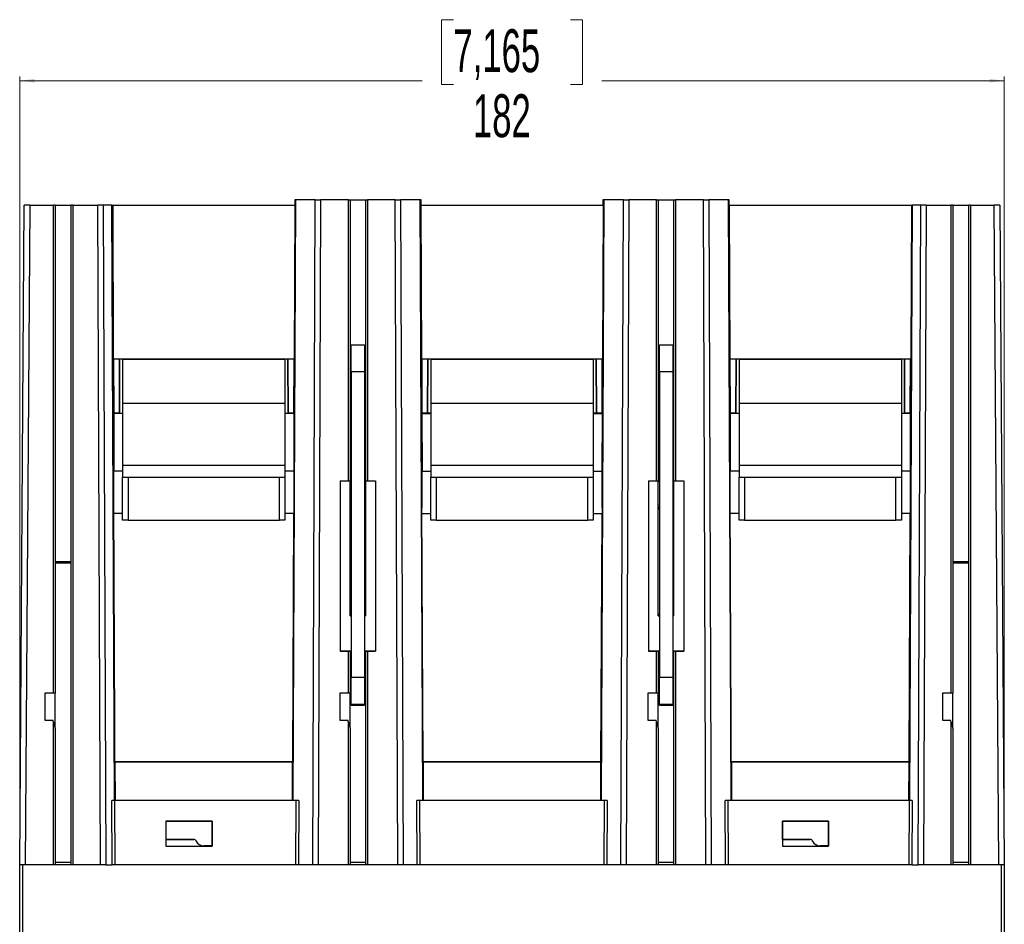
# Model space of a CAD drawing. Header units: millimetres. Extents: x 0 to 1189, y 0 to 841.
# Tile 4 of 21: x 213 to 395, y 168 to 335. Entities that reach past the tile are written whole.
import ezdxf

# ---------------------------------------------------------------- set-up
doc = ezdxf.new("R2010")
doc.units = ezdxf.units.MM
doc.styles.add('SLDTEXTSTYLE1', font='TXT', dxfattribs={"width": 0.605})
doc.dimstyles.new('SLDDIMSTYLE2', dxfattribs={"dimtxt": 7.704956, "dimasz": 2.7, "dimexe": 0, "dimexo": 0.0625, "dimgap": 1.926239, "dimtad": 0, "dimrnd": 1e-09, "dimzin": 12, "dimdsep": 46, "dimtxsty": 'SLDTEXTSTYLE1', "dimsah": 1, "dimcen": 0.09, "dimadec": 0, "dimazin": 3, "dimtfac": 1, "dimtdec": 3, "dimtofl": 0, "dimtmove": 0, "dimatfit": 3, "dimfxl": 0, "dimfrac": 2, "dimtolj": 1, "dimtzin": 12, "dimarcsym": 0})

# ---------------------------------------------------------------- blocks, each defined once
blk = doc.blocks.new('_D_8')
at = {"color": 7, "linetype": 'Continuous', "lineweight": 18}
for p, q in [((292.77, 335.32), (290.6, 335.32)), ((290.6, 335.32), (290.6, 323.32)), ((314.46, 335.32), (316.64, 335.32)), ((316.64, 335.32), (316.64, 323.32)), ((212.62, 180.03), (212.62, 324.78)), ((394.62, 180.03), (394.62, 324.78)), ((212.62, 324.03), (286.98, 324.03)), ((290.6, 323.32), (292.77, 323.32)), ((316.64, 323.32), (314.46, 323.32)), ((394.62, 324.03), (320.25, 324.03))]:
    blk.add_line(p, q, dxfattribs=at)
for points in [[(212.62, 324.03), (215.32, 323.68), (215.32, 324.38)], [(394.62, 324.03), (391.92, 324.38), (391.92, 323.68)]]:
    blk.add_solid(points, dxfattribs=at)
at = {"color": 7, "linetype": 'Continuous', "lineweight": 18, "char_height": 7.937, "attachment_point": 1, "style": 'SLDTEXTSTYLE1'}
for s, insert in [('7,165', (292.77, 333.55)), ('182', (296.38, 321.52))]:
    blk.add_mtext(s, dxfattribs=dict(at, insert=insert))

msp = doc.modelspace()

# ---------------------------------------------------------------- linework, layer by layer
at = {"color": 7, "linetype": 'Continuous', "lineweight": 25}
for p, q in [((212.576, 179.027), (213.427, 301.027)), ((214.427, 301.027), (213.427, 301.027)), ((214.427, 301.027), (213.576, 179.027)), ((214.427, 301.027), (218.815, 301.027)), ((218.815, 210.727), (218.815, 301.027)), ((219.115, 301.027), (218.815, 301.027)), ((219.115, 301.027), (219.115, 210.727)), ((219.115, 301.027), (222.115, 301.027)), ((222.115, 179.027), (222.115, 301.027)), ((222.415, 301.027), (222.115, 301.027)), ((222.415, 301.027), (222.415, 179.027)), ((222.415, 301.027), (227.026, 301.027)), ((227.518, 179.027), (227.026, 301.027)), ((228.023, 301.027), (227.026, 301.027)), ((228.023, 301.027), (228.514, 179.027)), ((229.633, 301.027), (228.023, 301.027)), ((230.113, 190.943), (229.633, 301.027)), ((229.664, 301.027), (229.633, 301.027)), ((229.664, 301.027), (230.144, 190.946)), ((229.664, 301.027), (229.769, 301.027)), ((229.769, 301.027), (229.891, 272.62)), ((229.769, 301.027), (263.462, 301.027)), ((263.089, 190.945), (263.574, 302.027)), ((263.589, 302.027), (263.104, 190.944)), ((263.462, 301.027), (263.34, 272.62)), ((263.437, 302.027), (263.433, 301.027)), ((263.574, 302.027), (263.437, 302.027)), ((263.574, 302.027), (263.589, 302.027)), ((267.215, 302.027), (263.589, 302.027)), ((266.765, 179.027), (267.215, 302.027)), ((267.215, 302.027), (268.2, 302.027)), ((268.2, 302.027), (267.749, 179.027)), ((273.365, 302.027), (268.2, 302.027)), ((273.365, 302.027), (273.665, 302.027)), ((273.665, 302.027), (273.665, 250.036)), ((273.665, 302.027), (276.565, 302.027)), ((276.565, 250.064), (276.565, 302.027)), ((276.565, 302.027), (276.865, 302.027)), ((282.031, 302.027), (276.865, 302.027)), ((282.481, 179.027), (282.031, 302.027)), ((282.031, 302.027), (283.016, 302.027)), ((283.016, 302.027), (283.466, 179.027)), ((286.642, 302.027), (283.016, 302.027)), ((287.126, 190.944), (286.642, 302.027)), ((286.642, 302.027), (286.657, 302.027)), ((286.657, 302.027), (287.142, 190.945)), ((286.793, 302.027), (286.657, 302.027)), ((286.769, 301.027), (286.891, 272.62)), ((286.769, 301.027), (320.462, 301.027)), ((286.798, 301.027), (286.793, 302.027)), ((320.089, 190.945), (320.574, 302.027)), ((320.589, 302.027), (320.104, 190.944)), ((320.462, 301.027), (320.34, 272.62)), ((320.437, 302.027), (320.433, 301.027)), ((320.574, 302.027), (320.437, 302.027)), ((320.574, 302.027), (320.589, 302.027)), ((324.215, 302.027), (320.589, 302.027)), ((323.765, 179.027), (324.215, 302.027)), ((324.215, 302.027), (325.2, 302.027)), ((325.2, 302.027), (324.749, 179.027)), ((330.365, 302.027), (325.2, 302.027)), ((330.365, 302.027), (330.665, 302.027)), ((330.665, 302.027), (330.665, 250.036)), ((330.665, 302.027), (333.565, 302.027)), ((333.565, 250.064), (333.565, 302.027)), ((333.565, 302.027), (333.865, 302.027)), ((339.031, 302.027), (333.865, 302.027)), ((339.481, 179.027), (339.031, 302.027)), ((339.031, 302.027), (340.016, 302.027)), ((340.016, 302.027), (340.466, 179.027)), ((343.642, 302.027), (340.016, 302.027)), ((344.126, 190.944), (343.642, 302.027)), ((343.642, 302.027), (343.657, 302.027)), ((343.657, 302.027), (344.142, 190.945)), ((343.793, 302.027), (343.657, 302.027)), ((343.769, 301.027), (343.891, 272.62)), ((343.769, 301.027), (377.462, 301.027)), ((343.798, 301.027), (343.793, 302.027)), ((377.087, 190.946), (377.567, 301.027)), ((377.598, 301.027), (377.118, 190.943)), ((377.462, 301.027), (377.34, 272.62)), ((377.462, 301.027), (377.567, 301.027)), ((377.598, 301.027), (377.567, 301.027)), ((379.208, 301.027), (377.598, 301.027)), ((378.716, 179.027), (379.208, 301.027)), ((380.205, 301.027), (379.208, 301.027)), ((380.205, 301.027), (379.713, 179.027)), ((380.205, 301.027), (384.815, 301.027)), ((384.815, 210.727), (384.815, 301.027)), ((385.115, 301.027), (384.815, 301.027)), ((385.115, 301.027), (385.115, 210.727)), ((385.115, 301.027), (388.115, 301.027)), ((388.115, 179.027), (388.115, 301.027)), ((388.415, 301.027), (388.115, 301.027)), ((388.415, 301.027), (388.415, 179.027)), ((388.415, 301.027), (392.804, 301.027)), ((393.655, 179.027), (392.804, 301.027)), ((393.804, 301.027), (392.804, 301.027)), ((393.804, 301.027), (394.655, 179.027)), ((273.865, 275.169), (276.365, 275.169)), ((273.865, 270.191), (273.865, 275.169)), ((276.365, 275.169), (276.365, 270.191)), ((330.865, 275.169), (333.365, 275.169)), ((330.865, 270.191), (330.865, 275.169)), ((333.365, 275.169), (333.365, 270.191)), ((229.924, 272.57), (229.891, 272.62)), ((229.891, 272.62), (263.34, 272.62)), ((229.924, 272.57), (229.968, 262.513)), ((229.924, 272.57), (231.055, 272.555)), ((231.055, 272.555), (231.011, 262.518)), ((231.012, 262.518), (231.055, 272.555)), ((231.055, 272.555), (231.055, 272.555)), ((262.176, 272.555), (231.055, 272.555)), ((231.615, 272.527), (231.615, 264.374)), ((231.615, 272.527), (261.615, 272.527)), ((261.615, 272.527), (261.615, 264.374)), ((262.176, 272.555), (263.307, 272.57)), ((262.176, 272.555), (262.176, 272.555)), ((262.22, 262.518), (262.176, 272.555)), ((262.176, 272.555), (262.219, 262.518)), ((263.262, 262.513), (263.307, 272.57)), ((263.307, 272.57), (263.34, 272.62)), ((286.924, 272.57), (286.891, 272.62)), ((286.891, 272.62), (320.34, 272.62)), ((286.924, 272.57), (286.968, 262.513)), ((286.924, 272.57), (288.055, 272.555)), ((288.055, 272.555), (288.011, 262.518)), ((288.012, 262.518), (288.055, 272.555)), ((288.055, 272.555), (288.055, 272.555)), ((319.176, 272.555), (288.055, 272.555)), ((288.615, 272.527), (288.615, 264.374)), ((288.615, 272.527), (318.615, 272.527)), ((318.615, 272.527), (318.615, 264.374)), ((319.176, 272.555), (320.307, 272.57)), ((319.176, 272.555), (319.176, 272.555)), ((319.22, 262.518), (319.176, 272.555)), ((319.176, 272.555), (319.219, 262.518)), ((320.262, 262.513), (320.307, 272.57)), ((320.307, 272.57), (320.34, 272.62)), ((343.924, 272.57), (343.891, 272.62)), ((343.891, 272.62), (377.34, 272.62)), ((343.924, 272.57), (343.968, 262.513)), ((343.924, 272.57), (345.055, 272.555)), ((345.055, 272.555), (345.011, 262.518)), ((345.012, 262.518), (345.055, 272.555)), ((345.055, 272.555), (345.055, 272.555)), ((376.176, 272.555), (345.055, 272.555)), ((345.615, 272.527), (345.615, 264.374)), ((345.615, 272.527), (375.615, 272.527)), ((375.615, 272.527), (375.615, 264.374)), ((376.176, 272.555), (377.307, 272.57)), ((376.176, 272.555), (376.176, 272.555)), ((376.22, 262.518), (376.176, 272.555)), ((376.176, 272.555), (376.219, 262.518)), ((377.262, 262.513), (377.307, 272.57)), ((377.307, 272.57), (377.34, 272.62)), ((276.365, 270.191), (273.865, 270.191)), ((273.865, 270.191), (273.865, 213.692)), ((276.365, 270.191), (276.365, 213.692)), ((333.365, 270.191), (330.865, 270.191)), ((330.865, 270.191), (330.865, 213.692)), ((333.365, 270.191), (333.365, 213.692)), ((231.615, 264.374), (231.615, 252.951)), ((231.615, 264.374), (261.615, 264.374)), ((261.615, 264.374), (261.615, 252.951)), ((288.615, 264.374), (288.615, 252.951)), ((288.615, 264.374), (318.615, 264.374)), ((318.615, 264.374), (318.615, 252.951)), ((345.615, 264.374), (345.615, 252.951)), ((345.615, 264.374), (375.615, 264.374)), ((375.615, 264.374), (375.615, 252.951)), ((229.968, 262.513), (229.962, 262.51)), ((229.962, 262.51), (229.984, 251.792)), ((231.615, 262.51), (229.962, 262.51)), ((231.011, 262.518), (229.968, 262.513)), ((231.011, 262.518), (231.012, 262.518)), ((231.012, 262.518), (231.615, 262.518)), ((261.615, 262.518), (262.219, 262.518)), ((263.268, 262.51), (261.615, 262.51)), ((262.22, 262.518), (262.219, 262.518)), ((263.262, 262.513), (262.22, 262.518)), ((263.268, 262.51), (263.247, 251.792)), ((263.262, 262.513), (263.268, 262.51)), ((286.968, 262.513), (286.962, 262.51)), ((286.962, 262.51), (286.984, 251.792)), ((286.962, 262.51), (288.615, 262.51)), ((288.011, 262.518), (286.968, 262.513)), ((288.011, 262.518), (288.012, 262.518)), ((288.615, 262.518), (288.012, 262.518)), ((319.219, 262.518), (318.615, 262.518)), ((318.615, 262.51), (320.268, 262.51)), ((319.22, 262.518), (319.219, 262.518)), ((320.262, 262.513), (319.22, 262.518)), ((320.268, 262.51), (320.247, 251.792)), ((320.262, 262.513), (320.268, 262.51)), ((343.968, 262.513), (343.962, 262.51)), ((343.962, 262.51), (343.984, 251.792)), ((345.615, 262.51), (343.962, 262.51)), ((345.011, 262.518), (343.968, 262.513)), ((345.011, 262.518), (345.012, 262.518)), ((345.012, 262.518), (345.615, 262.518)), ((375.615, 262.518), (376.219, 262.518)), ((377.268, 262.51), (375.615, 262.51)), ((376.22, 262.518), (376.219, 262.518)), ((377.262, 262.513), (376.22, 262.518)), ((377.268, 262.51), (377.247, 251.792)), ((377.262, 262.513), (377.268, 262.51)), ((231.615, 252.951), (231.615, 250.727)), ((231.615, 252.951), (261.615, 252.951)), ((261.615, 252.951), (261.615, 250.727)), ((288.615, 252.951), (288.615, 250.727)), ((288.615, 252.951), (318.615, 252.951)), ((318.615, 252.951), (318.615, 250.727)), ((345.615, 252.951), (345.615, 250.727)), ((345.615, 252.951), (375.615, 252.951)), ((375.615, 252.951), (375.615, 250.727)), ((231.615, 242.727), (231.615, 250.727)), ((231.615, 250.727), (232.615, 250.727)), ((232.615, 250.727), (232.615, 242.727)), ((232.615, 250.727), (260.615, 250.727)), ((260.615, 242.727), (260.615, 250.727)), ((260.615, 250.727), (261.615, 250.727)), ((261.615, 250.727), (261.615, 242.727)), ((271.865, 250.036), (273.865, 250.036)), ((271.865, 250.036), (271.865, 218.537)), ((273.865, 249.95), (273.665, 249.94)), ((273.665, 249.853), (273.665, 249.94)), ((273.865, 249.863), (273.665, 249.853)), ((273.665, 245.613), (273.665, 249.853)), ((276.565, 250.064), (276.365, 250.074)), ((276.565, 245.103), (276.565, 250.064)), ((276.565, 250.036), (278.365, 250.036)), ((278.365, 250.036), (278.365, 218.537)), ((288.615, 242.727), (288.615, 250.727)), ((288.615, 250.727), (289.615, 250.727)), ((289.615, 250.727), (289.615, 242.727)), ((289.615, 250.727), (317.615, 250.727)), ((317.615, 242.727), (317.615, 250.727)), ((317.615, 250.727), (318.615, 250.727)), ((318.615, 250.727), (318.615, 242.727)), ((328.865, 250.036), (328.865, 218.537)), ((328.865, 250.036), (330.865, 250.036)), ((330.865, 249.95), (330.665, 249.94)), ((330.665, 249.853), (330.665, 249.94)), ((330.865, 249.863), (330.665, 249.853)), ((330.665, 245.613), (330.665, 249.853)), ((333.565, 250.064), (333.365, 250.074)), ((333.565, 245.103), (333.565, 250.064)), ((333.565, 250.036), (335.365, 250.036)), ((335.365, 250.036), (335.365, 218.537)), ((345.615, 242.727), (345.615, 250.727)), ((345.615, 250.727), (346.615, 250.727)), ((346.615, 250.727), (346.615, 242.727)), ((346.615, 250.727), (374.615, 250.727)), ((374.615, 242.727), (374.615, 250.727)), ((374.615, 250.727), (375.615, 250.727)), ((375.615, 250.727), (375.615, 242.727)), ((273.665, 245.613), (273.865, 245.606)), ((273.665, 245.1), (273.665, 245.613)), ((273.865, 245.093), (273.665, 245.1)), ((273.665, 245.093), (273.665, 245.1)), ((273.665, 245.093), (273.865, 245.087)), ((273.665, 244.792), (273.665, 245.093)), ((273.865, 244.785), (273.665, 244.792)), ((273.665, 225.392), (273.665, 244.792)), ((276.565, 245.103), (276.365, 245.096)), ((276.565, 245.092), (276.365, 245.085)), ((276.565, 245.092), (276.565, 245.103)), ((276.565, 225.092), (276.565, 245.092)), ((330.665, 245.613), (330.865, 245.606)), ((330.665, 245.1), (330.665, 245.613)), ((330.865, 245.093), (330.665, 245.1)), ((330.665, 245.093), (330.665, 245.1)), ((330.665, 245.093), (330.865, 245.087)), ((330.665, 244.792), (330.665, 245.093)), ((330.865, 244.785), (330.665, 244.792)), ((330.665, 225.392), (330.665, 244.792)), ((333.565, 245.103), (333.365, 245.096)), ((333.565, 245.092), (333.365, 245.085)), ((333.565, 245.092), (333.565, 245.103)), ((333.565, 225.092), (333.565, 245.092)), ((230.162, 198.047), (229.963, 243.954)), ((231.615, 243.954), (229.963, 243.954)), ((232.615, 242.727), (231.615, 242.727)), ((232.615, 242.727), (260.615, 242.727)), ((261.615, 242.727), (260.615, 242.727)), ((263.267, 243.954), (261.615, 243.954)), ((263.069, 198.047), (263.267, 243.954)), ((287.162, 198.047), (286.963, 243.954)), ((286.963, 243.954), (288.615, 243.954)), ((289.615, 242.727), (288.615, 242.727)), ((289.615, 242.727), (317.615, 242.727)), ((318.615, 242.727), (317.615, 242.727)), ((318.615, 243.954), (320.267, 243.954)), ((320.069, 198.047), (320.267, 243.954)), ((344.162, 198.047), (343.963, 243.954)), ((345.615, 243.954), (343.963, 243.954)), ((346.615, 242.727), (345.615, 242.727)), ((346.615, 242.727), (374.615, 242.727)), ((375.615, 242.727), (374.615, 242.727)), ((377.267, 243.954), (375.615, 243.954)), ((377.069, 198.047), (377.267, 243.954)), ((222.115, 235.027), (219.115, 235.027)), ((388.115, 235.027), (385.115, 235.027)), ((273.665, 225.392), (273.865, 225.385)), ((273.665, 225.091), (273.665, 225.392)), ((273.865, 225.084), (273.665, 225.091)), ((273.665, 225.072), (273.665, 225.091)), ((273.665, 225.072), (273.865, 225.065)), ((276.565, 225.092), (276.365, 225.085)), ((276.565, 225.071), (276.365, 225.064)), ((276.565, 225.071), (276.565, 225.092)), ((330.665, 225.392), (330.865, 225.385)), ((330.665, 225.091), (330.665, 225.392)), ((330.865, 225.084), (330.665, 225.091)), ((330.665, 225.072), (330.665, 225.091)), ((330.665, 225.072), (330.865, 225.065)), ((333.565, 225.092), (333.365, 225.085)), ((333.565, 225.071), (333.365, 225.064)), ((333.565, 225.071), (333.565, 225.092)), ((273.865, 218.537), (271.865, 218.537)), ((271.865, 218.537), (271.865, 218.528)), ((271.865, 218.528), (273.865, 218.528)), ((273.665, 218.528), (273.665, 210.727)), ((273.865, 218.509), (273.665, 218.509)), ((273.665, 218.5), (273.865, 218.5)), ((278.365, 218.537), (276.365, 218.537)), ((276.365, 218.528), (278.365, 218.528)), ((276.565, 218.509), (276.365, 218.509)), ((276.365, 218.5), (276.565, 218.5)), ((276.565, 179.027), (276.565, 218.528)), ((278.365, 218.528), (278.365, 218.537)), ((330.865, 218.537), (328.865, 218.537)), ((328.865, 218.537), (328.865, 218.528)), ((328.865, 218.528), (330.865, 218.528)), ((330.665, 218.528), (330.665, 210.727)), ((330.865, 218.509), (330.665, 218.509)), ((330.665, 218.5), (330.865, 218.5)), ((335.365, 218.537), (333.365, 218.537)), ((333.365, 218.528), (335.365, 218.528)), ((333.565, 218.509), (333.365, 218.509)), ((333.365, 218.5), (333.565, 218.5)), ((333.565, 179.027), (333.565, 218.528)), ((335.365, 218.528), (335.365, 218.537)), ((273.865, 213.692), (276.365, 213.692)), ((273.865, 208.67), (273.865, 213.692)), ((276.365, 213.692), (276.365, 208.67)), ((330.865, 213.692), (333.365, 213.692)), ((330.865, 208.67), (330.865, 213.692)), ((333.365, 213.692), (333.365, 208.67)), ((218.815, 210.727), (217.215, 210.727)), ((217.215, 210.727), (217.215, 205.777)), ((219.115, 210.727), (218.815, 210.727)), ((219.115, 204.284), (219.115, 210.727)), ((271.765, 210.727), (271.765, 205.777)), ((273.365, 210.727), (271.765, 210.727)), ((273.665, 210.727), (273.365, 210.727)), ((273.665, 204.284), (273.665, 210.727)), ((328.765, 210.727), (328.765, 205.777)), ((330.365, 210.727), (328.765, 210.727)), ((330.665, 210.727), (330.365, 210.727)), ((330.665, 204.284), (330.665, 210.727)), ((384.815, 210.727), (383.215, 210.727)), ((383.215, 210.727), (383.215, 205.777)), ((385.115, 210.727), (384.815, 210.727)), ((385.115, 204.284), (385.115, 210.727)), ((276.365, 208.67), (273.865, 208.67)), ((273.865, 208.542), (273.865, 208.67)), ((273.865, 208.542), (276.365, 208.542)), ((276.365, 208.67), (276.365, 208.542)), ((333.365, 208.67), (330.865, 208.67)), ((330.865, 208.542), (330.865, 208.67)), ((330.865, 208.542), (333.365, 208.542)), ((333.365, 208.67), (333.365, 208.542)), ((217.215, 205.777), (218.715, 205.777)), ((218.815, 205.404), (218.715, 205.777)), ((271.765, 205.777), (273.265, 205.777)), ((273.365, 205.404), (273.265, 205.777)), ((328.765, 205.777), (330.265, 205.777)), ((330.365, 205.404), (330.265, 205.777)), ((383.215, 205.777), (384.715, 205.777)), ((384.815, 205.404), (384.715, 205.777)), ((218.815, 179.027), (218.815, 205.404)), ((218.815, 205.404), (219.115, 204.284)), ((219.115, 204.284), (219.115, 179.027)), ((273.365, 179.027), (273.365, 205.404)), ((273.365, 205.404), (273.665, 204.284)), ((273.665, 204.284), (273.665, 179.027)), ((330.365, 179.027), (330.365, 205.404)), ((330.365, 205.404), (330.665, 204.284)), ((330.665, 204.284), (330.665, 179.027)), ((384.815, 179.027), (384.815, 205.404)), ((384.815, 205.404), (385.115, 204.284)), ((385.115, 204.284), (385.115, 179.027)), ((230.178, 198.023), (230.162, 198.047)), ((263.069, 198.047), (230.162, 198.047)), ((230.178, 198.023), (230.209, 190.979)), ((263.052, 198.023), (230.178, 198.023)), ((263.022, 190.979), (263.052, 198.023)), ((263.052, 198.023), (263.069, 198.047)), ((287.178, 198.023), (287.162, 198.047)), ((320.069, 198.047), (287.162, 198.047)), ((287.178, 198.023), (287.209, 190.979)), ((320.052, 198.023), (287.178, 198.023)), ((320.022, 190.979), (320.052, 198.023)), ((320.052, 198.023), (320.069, 198.047)), ((344.178, 198.023), (344.162, 198.047)), ((377.069, 198.047), (344.162, 198.047)), ((344.178, 198.023), (344.209, 190.979)), ((377.052, 198.023), (344.178, 198.023)), ((377.022, 190.979), (377.052, 198.023)), ((377.052, 198.023), (377.069, 198.047)), ((230.113, 190.943), (229.638, 190.917)), ((229.69, 179.027), (229.638, 190.917)), ((263.697, 190.919), (230.137, 190.919)), ((230.137, 190.919), (230.189, 179.027)), ((230.209, 190.979), (230.144, 190.946)), ((230.209, 190.979), (263.022, 190.979)), ((263.089, 190.945), (263.022, 190.979)), ((264.189, 190.917), (263.104, 190.944)), ((263.644, 179.027), (263.697, 190.919)), ((264.189, 190.917), (264.137, 179.027)), ((287.126, 190.944), (286.042, 190.917)), ((286.094, 179.027), (286.042, 190.917)), ((320.697, 190.919), (286.534, 190.919)), ((286.534, 190.919), (286.587, 179.027)), ((287.209, 190.979), (287.142, 190.945)), ((287.209, 190.979), (320.022, 190.979)), ((320.089, 190.945), (320.022, 190.979)), ((321.189, 190.917), (320.104, 190.944)), ((320.644, 179.027), (320.697, 190.919)), ((321.189, 190.917), (321.137, 179.027)), ((344.126, 190.944), (343.042, 190.917)), ((343.094, 179.027), (343.042, 190.917)), ((377.094, 190.919), (343.534, 190.919)), ((343.534, 190.919), (343.587, 179.027)), ((344.209, 190.979), (344.142, 190.945)), ((344.209, 190.979), (377.022, 190.979)), ((377.087, 190.946), (377.022, 190.979)), ((377.042, 179.027), (377.094, 190.919)), ((377.592, 190.917), (377.118, 190.943)), ((377.592, 190.917), (377.54, 179.027)), ((239.61, 187.083), (239.61, 182.471)), ((248.171, 187.083), (239.61, 187.083)), ((239.635, 187.058), (239.61, 187.083)), ((239.635, 187.058), (248.146, 187.058)), ((239.635, 183.697), (239.635, 187.058)), ((248.146, 187.058), (248.171, 187.083)), ((248.146, 187.058), (248.146, 182.497)), ((248.171, 182.471), (248.171, 187.083)), ((353.61, 187.083), (353.61, 182.471)), ((362.171, 187.083), (353.61, 187.083)), ((353.635, 187.058), (353.61, 187.083)), ((353.635, 187.058), (362.146, 187.058)), ((353.635, 183.697), (353.635, 187.058)), ((362.146, 187.058), (362.171, 187.083)), ((362.146, 187.058), (362.146, 182.497)), ((362.171, 182.471), (362.171, 187.083)), ((239.623, 182.484), (239.61, 182.471)), ((239.61, 182.471), (248.171, 182.471)), ((239.635, 183.697), (239.623, 183.684)), ((239.623, 183.684), (239.623, 182.484)), ((244.782, 183.684), (239.623, 183.684)), ((239.623, 182.484), (246.615, 182.484)), ((239.635, 183.697), (244.782, 183.697)), ((244.782, 183.684), (244.782, 183.697)), ((245.213, 183.415), (245.201, 183.41)), ((246.615, 182.497), (246.615, 182.484)), ((248.146, 182.497), (246.615, 182.497)), ((248.146, 182.497), (248.171, 182.471)), ((353.623, 182.484), (353.61, 182.471)), ((353.61, 182.471), (362.171, 182.471)), ((353.635, 183.697), (353.623, 183.684)), ((353.623, 183.684), (353.623, 182.484)), ((358.782, 183.684), (353.623, 183.684)), ((353.623, 182.484), (360.615, 182.484)), ((353.635, 183.697), (358.782, 183.697)), ((358.782, 183.684), (358.782, 183.697)), ((359.213, 183.415), (359.201, 183.41)), ((360.615, 182.497), (360.615, 182.484)), ((362.146, 182.497), (360.615, 182.497)), ((362.146, 182.497), (362.171, 182.471)), ((213.576, 179.027), (212.576, 179.027)), ((212.615, 164.651), (212.615, 179.027)), ((213.115, 179.027), (213.115, 164.651)), ((218.815, 179.027), (213.576, 179.027)), ((219.115, 179.027), (218.815, 179.027)), ((219.115, 179.529), (222.115, 179.529)), ((222.115, 179.027), (219.115, 179.027)), ((222.415, 179.027), (222.115, 179.027)), ((227.518, 179.027), (222.415, 179.027)), ((228.514, 179.027), (227.518, 179.027)), ((228.514, 179.027), (229.69, 179.027)), ((230.189, 179.027), (229.69, 179.027)), ((263.644, 179.027), (230.189, 179.027)), ((264.137, 179.027), (263.644, 179.027)), ((266.765, 179.027), (264.137, 179.027)), ((267.749, 179.027), (266.765, 179.027)), ((273.365, 179.027), (267.749, 179.027)), ((273.665, 179.027), (273.365, 179.027)), ((273.665, 179.529), (276.565, 179.529)), ((276.565, 179.027), (273.665, 179.027)), ((276.865, 179.027), (276.565, 179.027)), ((282.481, 179.027), (276.865, 179.027)), ((283.466, 179.027), (282.481, 179.027)), ((286.094, 179.027), (283.466, 179.027)), ((286.587, 179.027), (286.094, 179.027)), ((320.644, 179.027), (286.587, 179.027)), ((321.137, 179.027), (320.644, 179.027)), ((323.765, 179.027), (321.137, 179.027)), ((324.749, 179.027), (323.765, 179.027)), ((330.365, 179.027), (324.749, 179.027)), ((330.665, 179.027), (330.365, 179.027)), ((330.665, 179.529), (333.565, 179.529)), ((333.565, 179.027), (330.665, 179.027)), ((333.865, 179.027), (333.565, 179.027)), ((339.481, 179.027), (333.865, 179.027)), ((340.466, 179.027), (339.481, 179.027)), ((343.094, 179.027), (340.466, 179.027)), ((343.587, 179.027), (343.094, 179.027)), ((377.042, 179.027), (343.587, 179.027)), ((377.54, 179.027), (377.042, 179.027)), ((377.54, 179.027), (378.716, 179.027)), ((379.713, 179.027), (378.716, 179.027)), ((384.815, 179.027), (379.713, 179.027)), ((385.115, 179.027), (384.815, 179.027)), ((385.115, 179.529), (388.115, 179.529)), ((388.115, 179.027), (385.115, 179.027)), ((388.415, 179.027), (388.115, 179.027)), ((393.655, 179.027), (388.415, 179.027)), ((394.655, 179.027), (393.655, 179.027)), ((394.115, 164.651), (394.115, 179.027)), ((394.615, 179.027), (394.615, 164.651))]:
    msp.add_line(p, q, dxfattribs=at)
at = {"color": 1, "linetype": 'Continuous', "lineweight": 25}
for p, q in [((273.365, 250.036), (273.365, 302.027)), ((276.865, 302.027), (276.865, 250.036)), ((330.365, 250.036), (330.365, 302.027)), ((333.865, 302.027), (333.865, 250.036)), ((231.615, 251.792), (229.984, 251.792)), ((263.247, 251.792), (261.615, 251.792)), ((286.984, 251.792), (288.615, 251.792)), ((318.615, 251.792), (320.247, 251.792)), ((345.615, 251.792), (343.984, 251.792)), ((377.247, 251.792), (375.615, 251.792)), ((222.115, 234.828), (219.115, 234.828)), ((388.115, 234.828), (385.115, 234.828)), ((273.365, 210.727), (273.365, 218.528)), ((276.865, 218.528), (276.865, 179.027)), ((330.365, 210.727), (330.365, 218.528)), ((333.865, 218.528), (333.865, 179.027))]:
    msp.add_line(p, q, dxfattribs=at)
at = {"color": 7, "linetype": 'Continuous', "lineweight": 25}
for centre, radius, start, end in [((244.782, 183.227), 0.469, 23.57818, 90), ((244.782, 183.227), 0.457, 23.57818, 90), ((246.615, 184.027), 1.543, 203.57818, 270), ((246.615, 184.027), 1.531, 203.57818, 270), ((358.782, 183.227), 0.469, 23.57818, 90), ((358.782, 183.227), 0.457, 23.57818, 90), ((360.615, 184.027), 1.543, 203.57818, 270), ((360.615, 184.027), 1.531, 203.57818, 270)]:
    msp.add_arc(centre, radius, start, end, dxfattribs=at)
for centre, major_axis, ratio, start_param, end_param in [((229.865, 255.027), (-0.055, 12.5), 0.0087266, 3.6240588, 4.4505515), ((263.366, 255.027), (0.055, 12.5), 0.0087266, 1.8326338, 2.6591265), ((286.865, 255.027), (-0.055, 12.5), 0.0087266, 3.6240588, 4.4505515), ((320.366, 255.027), (0.055, 12.5), 0.0087266, 1.8326338, 2.6591265), ((343.865, 255.027), (-0.055, 12.5), 0.0087266, 3.6240588, 4.4505515), ((377.366, 255.027), (0.055, 12.5), 0.0087266, 1.8326338, 2.6591265), ((230.137, 190.917), (0.5, 0), 0.0043633, 1.5708154, 3.0621192), ((220.145, 190.947), (10, 0), 0.0043633, 6.2037117, 6.2744779), ((264.089, 190.945), (1, 0), 0.0043633, 3.1503001, 3.3161049), ((263.697, 190.917), (0.5, 0), 0.0043633, 0.1745119, 1.570777), ((286.534, 190.917), (0.5, 0), 0.0043633, 1.5708157, 2.9670807), ((286.142, 190.945), (1, 0), 0.0043633, 6.1086731, 6.2744779), ((321.089, 190.945), (1, 0), 0.0043633, 3.1503001, 3.3161049), ((320.697, 190.917), (0.5, 0), 0.0043633, 0.1745119, 1.570777), ((343.534, 190.917), (0.5, 0), 0.0043633, 1.5708157, 2.9670807), ((343.142, 190.945), (1, 0), 0.0043633, 6.1086731, 6.2744779), ((387.086, 190.947), (10, 0), 0.0043633, 3.1503001, 3.2210662), ((377.094, 190.917), (0.5, 0), 0.0043633, 0.0794735, 1.5707772)]:
    msp.add_ellipse(centre, major_axis=major_axis, ratio=ratio, start_param=start_param, end_param=end_param, dxfattribs=at)

# ---------------------------------------------------------------- dimensions: what is measured, and where the dimension line sits
at = {"color": 7, "linetype": 'Continuous', "lineweight": 18}
dim = msp.add_linear_dim(base=(394.615, 324.027), p1=(212.615, 179.027), p2=(394.615, 179.027), dimstyle='SLDDIMSTYLE2', dxfattribs=at)
dim.commit()
dim.dimension.update_dxf_attribs({"geometry": '_D_8', "text_midpoint": (303.615, 324.027), "dimtype": 160})

doc.saveas('drawing.dxf')
